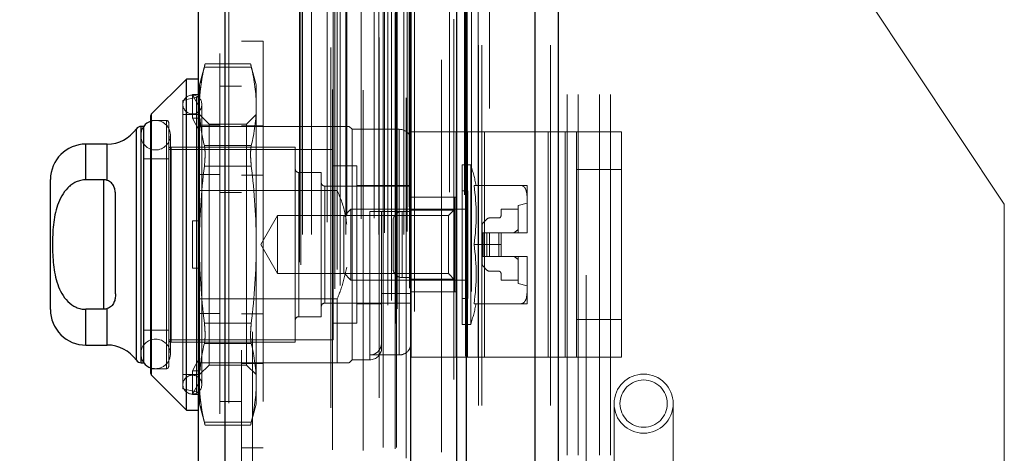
# Model space of a CAD drawing. Header units: inches. Extents: x 0.2 to 10.8, y 0.2 to 8.2.
# Tile 86 of 98: x 5.711 to 5.984, y 4.763 to 4.883. Entities that reach past the tile are written whole.
import ezdxf

# ---------------------------------------------------------------- set-up
doc = ezdxf.new("R2010")
doc.units = ezdxf.units.IN
doc.header["$MEASUREMENT"] = 0
doc.linetypes.add('HIDDEN', pattern=[0.07500000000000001, 0.05, -0.025])
doc.layers.add('DIMENSIONS', color=140, linetype='Continuous')
doc.layers.add('SLD-0', color=179, linetype='Continuous')
doc.styles.add('SLDTEXTSTYLE0', font='TXT', dxfattribs={"width": 0.7})
doc.dimstyles.new('SLDDIMSTYLE0', dxfattribs={"dimtxt": 0.0849609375, "dimasz": 0.13, "dimexe": 0, "dimexo": 0.0625, "dimgap": 0.021240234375, "dimtad": 0, "dimtih": 1, "dimtoh": 1, "dimlfac": 12, "dimrnd": 1e-09, "dimzin": 12, "dimdsep": 46, "dimtxsty": 'SLDTEXTSTYLE0', "dimsah": 1, "dimcen": 0.09, "dimadec": 0, "dimazin": 3, "dimtfac": 1, "dimtofl": 0, "dimtmove": 0, "dimatfit": 3, "dimfxl": 0, "dimfrac": 2, "dimtolj": 1, "dimtzin": 12, "dimarcsym": 0})

# ---------------------------------------------------------------- blocks, each defined once
blk = doc.blocks.new('_D_17')
at = {"layer": 'DIMENSIONS'}
for p, q in [((5.813037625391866, 4.914046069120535), (5.365157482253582, 4.914046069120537)), ((5.490157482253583, 4.914046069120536), (5.490157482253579, 4.137194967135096)), ((5.328583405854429, 3.983144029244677), (5.300053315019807, 3.983144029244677)), ((5.300053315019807, 3.983144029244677), (5.300053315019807, 3.848113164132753)), ((5.651731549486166, 3.983144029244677), (5.680261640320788, 3.983144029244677)), ((5.680261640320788, 3.983144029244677), (5.680261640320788, 3.848113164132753)), ((5.300053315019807, 3.848113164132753), (5.328583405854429, 3.848113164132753)), ((5.680261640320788, 3.848113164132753), (5.651731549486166, 3.848113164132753)), ((5.490157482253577, 3.373712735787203), (5.490157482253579, 3.829093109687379)), ((5.81303762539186, 3.373712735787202), (5.365157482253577, 3.373712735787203))]:
    blk.add_line(p, q, dxfattribs=at)
for points in [[(5.490157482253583, 4.914046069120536), (5.470157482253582, 4.784046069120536), (5.510157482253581, 4.784046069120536)], [(5.490157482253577, 3.373712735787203), (5.510157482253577, 3.503712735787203), (5.470157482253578, 3.503712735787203)]]:
    blk.add_solid(points, dxfattribs=at)
at = {"layer": 'DIMENSIONS', "char_height": 0.08333333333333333, "attachment_point": 1, "style": 'SLDTEXTSTYLE0'}
for s, insert in [('18.48', (5.328583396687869, 4.109586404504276)), ('469.5', (5.328583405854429, 3.955535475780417))]:
    blk.add_mtext(s, dxfattribs=dict(at, insert=insert))
blk = doc.blocks.new('_D_18')
at = {"layer": 'DIMENSIONS'}
for p, q in [((5.782454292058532, 5.029296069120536), (5.003326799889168, 5.029296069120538)), ((5.128326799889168, 5.029296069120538), (5.128326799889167, 4.598430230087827)), ((4.966752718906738, 4.468299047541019), (4.938222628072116, 4.468299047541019)), ((4.938222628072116, 4.468299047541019), (4.938222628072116, 4.333268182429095)), ((5.289900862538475, 4.468299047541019), (5.318430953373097, 4.468299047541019)), ((5.318430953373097, 4.468299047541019), (5.318430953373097, 4.333268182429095)), ((4.938222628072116, 4.333268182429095), (4.966752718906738, 4.333268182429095)), ((5.318430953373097, 4.333268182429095), (5.289900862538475, 4.333268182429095)), ((5.128326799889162, 3.258379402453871), (5.128326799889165, 4.179217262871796)), ((5.782454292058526, 3.258379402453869), (5.003326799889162, 3.258379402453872))]:
    blk.add_line(p, q, dxfattribs=at)
for points in [[(5.128326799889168, 5.029296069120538), (5.108326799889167, 4.899296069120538), (5.148326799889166, 4.899296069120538)], [(5.128326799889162, 3.258379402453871), (5.148326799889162, 3.388379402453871), (5.108326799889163, 3.388379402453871)]]:
    blk.add_solid(points, dxfattribs=at)
at = {"layer": 'DIMENSIONS', "char_height": 0.08333333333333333, "attachment_point": 1, "style": 'SLDTEXTSTYLE0'}
for s, insert in [('21.25', (4.966752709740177, 4.594741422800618)), ('539.8', (4.966752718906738, 4.440690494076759)), ('OPENING', (4.866289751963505, 4.286639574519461))]:
    blk.add_mtext(s, dxfattribs=dict(at, insert=insert))

msp = doc.modelspace()

# ---------------------------------------------------------------- linework, layer by layer
at = {"layer": 'SLD-0', "linetype": 'Continuous', "lineweight": 25}
for p, q in [((5.860530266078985, 5.121792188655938), (5.860530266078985, 3.175962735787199)), ((5.854166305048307, 3.175962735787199), (5.854166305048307, 5.120611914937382)), ((5.832454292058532, 3.175962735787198), (5.832454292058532, 5.111379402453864)), ((5.835090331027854, 3.175962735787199), (5.835090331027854, 5.111638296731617)), ((5.819651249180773, 3.202067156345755), (5.819651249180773, 5.085675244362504)), ((5.768130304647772, 3.211151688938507), (5.768130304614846, 5.076590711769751)), ((5.760693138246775, 5.073645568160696), (5.760693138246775, 3.214096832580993)), ((5.757412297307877, 4.866541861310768), (5.747761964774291, 4.856891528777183)), ((5.76069313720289, 4.866541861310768), (5.757412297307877, 4.866541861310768)), ((5.757412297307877, 4.7746783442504), (5.757412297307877, 4.866541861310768)), ((5.747569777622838, 4.784792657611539), (5.747569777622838, 4.856427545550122)), ((5.747761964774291, 4.784328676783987), (5.747761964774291, 4.856891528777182)), ((5.743514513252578, 4.788504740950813), (5.743514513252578, 4.852715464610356)), ((5.745571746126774, 4.853418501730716), (5.74486072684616, 4.853418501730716)), ((5.74486072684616, 4.787801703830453), (5.74486072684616, 4.853418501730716)), ((5.74560127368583, 4.787801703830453), (5.74560127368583, 4.853418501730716)), ((5.735437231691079, 4.848497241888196), (5.729525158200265, 4.848497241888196)), ((5.729525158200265, 4.8385800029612), (5.729525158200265, 4.848497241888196)), ((5.735437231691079, 4.838396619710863), (5.735437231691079, 4.848497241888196)), ((5.719682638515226, 4.802565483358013), (5.719682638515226, 4.838654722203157)), ((5.734446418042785, 4.8385800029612), (5.729525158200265, 4.8385800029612)), ((5.734446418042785, 4.8385800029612), (5.734446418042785, 4.802640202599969)), ((5.737727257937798, 4.806922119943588), (5.737727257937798, 4.834298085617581)), ((5.734446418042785, 4.802640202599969), (5.729525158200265, 4.802640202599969)), ((5.729525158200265, 4.792722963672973), (5.729525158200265, 4.802640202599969)), ((5.735437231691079, 4.792722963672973), (5.735437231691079, 4.802823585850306)), ((5.729525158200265, 4.792722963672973), (5.735437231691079, 4.792722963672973)), ((5.74486072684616, 4.787801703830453), (5.745571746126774, 4.787801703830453)), ((5.747761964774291, 4.784328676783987), (5.757412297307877, 4.7746783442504)), ((5.757412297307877, 4.7746783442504), (5.76069313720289, 4.7746783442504))]:
    msp.add_line(p, q, dxfattribs=at)
at = {"layer": 'SLD-0', "linetype": 'HIDDEN', "lineweight": 18}
for p, q in [((5.860530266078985, 5.121792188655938), (5.860530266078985, 3.175962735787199)), ((5.860530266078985, 3.175962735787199), (5.860530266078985, 5.121792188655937)), ((5.860530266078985, 3.175962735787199), (5.860530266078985, 5.121792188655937)), ((5.854166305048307, 3.175962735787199), (5.854166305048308, 5.120611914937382)), ((5.858408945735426, 3.175962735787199), (5.858408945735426, 5.120611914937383)), ((5.858408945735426, 3.175962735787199), (5.858408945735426, 5.120611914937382)), ((5.835090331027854, 3.175962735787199), (5.835090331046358, 5.111638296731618)), ((5.838454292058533, 3.175962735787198), (5.838454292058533, 5.111379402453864)), ((5.839332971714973, 3.175962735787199), (5.839332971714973, 5.111638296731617)), ((5.839332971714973, 3.175962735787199), (5.839332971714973, 5.111638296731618)), ((5.83483610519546, 3.189596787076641), (5.83483610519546, 5.098145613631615)), ((5.81542573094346, 3.198733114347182), (5.81542573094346, 5.089009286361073)), ((5.815425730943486, 3.198733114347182), (5.815425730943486, 5.089009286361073)), ((5.813287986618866, 3.20380176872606), (5.813287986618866, 5.083940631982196)), ((5.815341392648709, 5.084915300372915), (5.815341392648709, 3.202827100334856)), ((5.81585102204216, 3.202737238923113), (5.815851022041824, 5.085005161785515)), ((5.820693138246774, 3.202067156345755), (5.820693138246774, 5.0856752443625)), ((5.831580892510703, 5.083191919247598), (5.831580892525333, 3.204555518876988)), ((5.831580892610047, 5.083190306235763), (5.831580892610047, 3.204563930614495)), ((5.814280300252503, 3.205056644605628), (5.814280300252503, 5.082723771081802)), ((5.798613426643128, 3.208365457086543), (5.798613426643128, 5.079376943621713)), ((5.800045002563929, 3.209289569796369), (5.800045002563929, 5.078448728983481)), ((5.810890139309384, 5.078036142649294), (5.810890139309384, 3.209714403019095)), ((5.819275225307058, 3.208515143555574), (5.819275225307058, 5.079227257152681)), ((5.819275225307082, 3.208515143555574), (5.819275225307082, 5.079227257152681)), ((5.819726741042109, 3.207551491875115), (5.819726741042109, 5.08019090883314)), ((5.819753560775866, 3.207761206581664), (5.819753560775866, 5.079981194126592)), ((5.768130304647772, 5.076590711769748), (5.768130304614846, 3.211151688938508)), ((5.769172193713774, 3.211151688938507), (5.769172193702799, 5.076590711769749)), ((5.769172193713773, 5.076590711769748), (5.769172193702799, 3.211151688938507)), ((5.797433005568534, 5.075343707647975), (5.797433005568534, 3.212394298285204)), ((5.813256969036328, 3.211348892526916), (5.813256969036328, 5.076393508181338)), ((5.766693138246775, 5.073645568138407), (5.766693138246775, 3.214096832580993)), ((5.789180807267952, 3.214970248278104), (5.789180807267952, 5.072772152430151)), ((5.799197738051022, 3.213667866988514), (5.799197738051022, 5.074074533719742)), ((5.788748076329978, 3.215700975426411), (5.788748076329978, 5.072041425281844)), ((5.828144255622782, 5.071889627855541), (5.828144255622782, 3.215828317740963)), ((5.78958140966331, 3.223418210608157), (5.78958140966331, 5.064324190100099)), ((5.789581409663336, 3.223418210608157), (5.789581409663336, 5.064324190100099)), ((5.792113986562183, 3.223418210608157), (5.792113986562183, 5.064324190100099)), ((5.798148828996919, 3.223418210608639), (5.798148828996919, 5.064324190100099)), ((5.801593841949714, 3.223418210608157), (5.801593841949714, 5.064324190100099)), ((5.810764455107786, 3.223418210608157), (5.810764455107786, 5.064324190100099)), ((5.811937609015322, 5.064324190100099), (5.811937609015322, 3.223418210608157)), ((5.811937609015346, 3.223418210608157), (5.811937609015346, 5.064324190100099)), ((5.812354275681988, 3.223834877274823), (5.812354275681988, 5.063907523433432)), ((5.815270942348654, 5.063907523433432), (5.815270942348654, 3.223834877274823)), ((5.815687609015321, 3.223418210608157), (5.815687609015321, 5.064324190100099)), ((5.815687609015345, 5.064324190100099), (5.815687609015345, 3.223418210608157)), ((5.817761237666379, 3.223418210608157), (5.817761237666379, 5.064324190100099)), ((5.817761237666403, 3.223418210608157), (5.817761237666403, 5.064324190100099)), ((5.797936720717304, 5.063660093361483), (5.797936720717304, 3.224082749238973)), ((5.806465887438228, 5.063422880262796), (5.806465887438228, 3.224317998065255)), ((5.818359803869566, 5.061329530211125), (5.818359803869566, 3.226412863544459)), ((5.818604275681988, 3.224251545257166), (5.818604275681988, 5.063490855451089)), ((5.818604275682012, 3.224251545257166), (5.818604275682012, 5.063490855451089)), ((5.796422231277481, 3.226784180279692), (5.796422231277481, 5.060958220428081)), ((5.801862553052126, 3.228822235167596), (5.801862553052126, 5.058927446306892)), ((5.805918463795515, 3.227713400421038), (5.805918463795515, 5.060029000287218)), ((5.805918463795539, 3.227713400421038), (5.805918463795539, 5.060029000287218)), ((5.809473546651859, 3.227959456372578), (5.809473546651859, 5.059771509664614)), ((5.818674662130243, 3.23033139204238), (5.818674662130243, 5.057411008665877)), ((5.818674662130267, 3.23033139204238), (5.818674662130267, 5.057411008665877)), ((5.819221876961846, 3.231104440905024), (5.819221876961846, 5.056637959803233)), ((5.819221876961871, 3.231104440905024), (5.819221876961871, 5.056637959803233)), ((5.834547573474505, 3.23441617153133), (5.834547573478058, 5.053291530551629)), ((5.830413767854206, 3.235194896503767), (5.830413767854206, 5.052547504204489)), ((5.841454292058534, 3.258379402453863), (5.841454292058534, 5.029296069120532)), ((5.841454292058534, 3.258379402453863), (5.841454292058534, 5.029296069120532)), ((5.841454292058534, 3.258379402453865), (5.841454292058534, 5.029296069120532)), ((5.841454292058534, 3.258379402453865), (5.841454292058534, 5.029296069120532)), ((5.868287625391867, 4.712087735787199), (5.868287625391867, 5.029296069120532)), ((5.7726931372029, 4.991329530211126), (5.7726931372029, 3.29641286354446)), ((5.77569313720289, 3.296412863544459), (5.77569313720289, 4.991329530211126)), ((5.77569313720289, 3.296412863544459), (5.77569313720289, 4.991329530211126)), ((5.775693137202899, 4.991329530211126), (5.775693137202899, 3.296412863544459)), ((5.775693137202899, 4.991329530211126), (5.775693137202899, 3.296412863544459)), ((5.863037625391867, 4.362212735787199), (5.863037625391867, 4.914046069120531)), ((5.863037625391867, 4.362212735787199), (5.863037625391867, 4.914046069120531)), ((5.866037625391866, 4.362212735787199), (5.866037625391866, 4.914046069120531)), ((5.872037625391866, 4.362212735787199), (5.872037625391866, 4.914046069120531)), ((5.875037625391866, 4.362212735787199), (5.875037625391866, 4.914046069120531)), ((5.875037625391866, 4.362212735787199), (5.875037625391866, 4.914046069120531)), ((5.984287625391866, 4.831806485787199), (5.929662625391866, 4.914046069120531)), ((5.77869313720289, 4.877026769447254), (5.77269313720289, 4.877026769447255)), ((5.77869313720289, 4.877026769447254), (5.77869313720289, 4.764193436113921)), ((5.762585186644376, 4.870738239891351), (5.761021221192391, 4.864901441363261)), ((5.775225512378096, 4.870738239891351), (5.762564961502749, 4.870738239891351)), ((5.776769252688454, 4.864901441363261), (5.77520528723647, 4.870738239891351)), ((5.762378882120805, 4.869859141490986), (5.775411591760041, 4.869859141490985)), ((5.762378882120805, 4.869859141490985), (5.775411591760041, 4.869859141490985)), ((5.761021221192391, 4.861825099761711), (5.761021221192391, 4.864901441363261)), ((5.772693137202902, 4.864537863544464), (5.766693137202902, 4.864537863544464)), ((5.776769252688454, 4.858967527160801), (5.776769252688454, 4.864901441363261)), ((5.759052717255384, 4.855686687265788), (5.759052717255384, 4.862248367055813)), ((5.759052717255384, 4.862248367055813), (5.761150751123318, 4.862248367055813)), ((5.761021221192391, 4.858555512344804), (5.759052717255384, 4.862248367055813)), ((5.761150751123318, 4.862248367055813), (5.761021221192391, 4.861825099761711)), ((5.761021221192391, 4.861825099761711), (5.761021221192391, 4.858555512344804)), ((5.760184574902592, 4.861503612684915), (5.756428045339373, 4.860636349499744)), ((5.756428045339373, 4.780583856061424), (5.756428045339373, 4.860636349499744)), ((5.760184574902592, 4.779716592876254), (5.760184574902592, 4.861356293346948)), ((5.761677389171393, 4.781732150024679), (5.761677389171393, 4.85948805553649)), ((5.747761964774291, 4.856891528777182), (5.747761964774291, 4.784328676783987)), ((5.76069313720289, 4.856699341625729), (5.756428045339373, 4.856699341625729)), ((5.761021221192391, 4.858555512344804), (5.761021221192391, 4.855263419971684)), ((5.763685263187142, 4.854035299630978), (5.761021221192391, 4.856699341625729)), ((5.776769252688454, 4.856699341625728), (5.774105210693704, 4.854035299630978)), ((5.776769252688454, 4.820610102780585), (5.776769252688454, 4.858967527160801)), ((5.751834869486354, 4.855058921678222), (5.747569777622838, 4.855058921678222)), ((5.751834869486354, 4.786161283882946), (5.751834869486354, 4.855058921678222)), ((5.752491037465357, 4.786817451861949), (5.752491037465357, 4.85440275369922)), ((5.759052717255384, 4.855686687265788), (5.761150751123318, 4.855686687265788)), ((5.761021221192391, 4.851993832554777), (5.759052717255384, 4.855686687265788)), ((5.766693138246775, 4.85371837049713), (5.760693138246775, 4.85371837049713)), ((5.761150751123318, 4.855686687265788), (5.761021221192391, 4.855263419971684)), ((5.761021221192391, 4.820610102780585), (5.761021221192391, 4.855263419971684)), ((5.763685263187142, 4.849557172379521), (5.763685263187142, 4.854035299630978)), ((5.774105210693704, 4.854035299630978), (5.763685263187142, 4.854035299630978)), ((5.77869313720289, 4.853568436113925), (5.77269313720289, 4.853568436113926)), ((5.774105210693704, 4.849557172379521), (5.774105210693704, 4.854035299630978)), ((5.743514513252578, 4.852715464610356), (5.743514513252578, 4.788504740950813)), ((5.744751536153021, 4.850957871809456), (5.744751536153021, 4.790262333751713)), ((5.74486072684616, 4.853418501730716), (5.74486072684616, 4.787801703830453)), ((5.74560127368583, 4.853418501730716), (5.745571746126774, 4.853418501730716)), ((5.752953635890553, 4.790262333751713), (5.752953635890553, 4.850957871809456)), ((5.799243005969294, 4.853418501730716), (5.76069313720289, 4.853418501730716)), ((5.799243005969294, 4.835644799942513), (5.799243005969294, 4.853418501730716)), ((5.80334405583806, 4.852598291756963), (5.802523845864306, 4.853418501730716)), ((5.80334405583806, 4.788621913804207), (5.80334405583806, 4.852598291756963)), ((5.816467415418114, 4.852598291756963), (5.80334405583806, 4.852598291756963)), ((5.816467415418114, 4.789969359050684), (5.816467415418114, 4.852447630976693)), ((5.819748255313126, 4.789361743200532), (5.819748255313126, 4.851861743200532)), ((5.819748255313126, 4.851861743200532), (5.835375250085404, 4.851861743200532)), ((5.832248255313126, 4.789361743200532), (5.832248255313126, 4.851861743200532)), ((5.835375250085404, 4.789361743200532), (5.835375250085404, 4.851861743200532)), ((5.835375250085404, 4.851861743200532), (5.85776809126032, 4.851861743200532)), ((5.840061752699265, 4.789361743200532), (5.840061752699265, 4.851861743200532)), ((5.85776809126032, 4.789361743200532), (5.85776809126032, 4.851861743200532)), ((5.85776809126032, 4.851861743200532), (5.865581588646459, 4.851861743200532)), ((5.862454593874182, 4.789361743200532), (5.862454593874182, 4.851861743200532)), ((5.865581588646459, 4.851861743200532), (5.878081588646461, 4.851861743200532)), ((5.865581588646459, 4.841445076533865), (5.865581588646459, 4.851861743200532)), ((5.878081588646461, 4.851861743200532), (5.878081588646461, 4.841445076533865)), ((5.729525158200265, 4.848497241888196), (5.729525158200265, 4.8385800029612)), ((5.735437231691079, 4.848497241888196), (5.735437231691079, 4.838396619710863)), ((5.763685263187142, 4.78718490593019), (5.763685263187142, 4.849557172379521)), ((5.774105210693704, 4.78718490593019), (5.774105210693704, 4.849557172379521)), ((5.79809471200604, 4.84702086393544), (5.752491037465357, 4.84702086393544)), ((5.75314720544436, 4.793543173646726), (5.75314720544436, 4.847677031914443)), ((5.787596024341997, 4.847677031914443), (5.75314720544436, 4.847677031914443)), ((5.762378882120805, 4.848075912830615), (5.775411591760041, 4.848075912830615)), ((5.762378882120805, 4.848075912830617), (5.775411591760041, 4.848075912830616)), ((5.787596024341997, 4.793543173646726), (5.787596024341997, 4.847677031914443)), ((5.79809471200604, 4.794199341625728), (5.79809471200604, 4.84702086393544)), ((5.752491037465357, 4.844396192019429), (5.74560127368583, 4.844396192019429)), ((5.833855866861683, 4.798464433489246), (5.833855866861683, 4.842755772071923)), ((5.836297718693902, 4.842755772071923), (5.833855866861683, 4.842755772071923)), ((5.836297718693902, 4.798464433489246), (5.836297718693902, 4.842755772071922)), ((5.766693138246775, 4.840009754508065), (5.760693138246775, 4.840009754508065)), ((5.762378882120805, 4.842393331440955), (5.775411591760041, 4.842393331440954)), ((5.762378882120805, 4.842393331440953), (5.775411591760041, 4.842393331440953)), ((5.788580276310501, 4.800596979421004), (5.788580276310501, 4.840623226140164)), ((5.794813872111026, 4.840623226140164), (5.788580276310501, 4.840623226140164)), ((5.794813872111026, 4.800596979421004), (5.794813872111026, 4.840623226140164)), ((5.804656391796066, 4.842427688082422), (5.79809471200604, 4.842427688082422)), ((5.804656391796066, 4.798792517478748), (5.804656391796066, 4.842427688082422)), ((5.865581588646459, 4.841445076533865), (5.878081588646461, 4.841445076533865)), ((5.865581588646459, 4.799778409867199), (5.865581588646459, 4.841445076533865)), ((5.878081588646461, 4.799778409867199), (5.878081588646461, 4.841445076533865)), ((5.734446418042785, 4.8385800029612), (5.734446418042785, 4.802640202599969)), ((5.77869313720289, 4.839859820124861), (5.77269313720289, 4.839859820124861)), ((5.799243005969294, 4.835644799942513), (5.76069313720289, 4.835644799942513)), ((5.772693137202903, 4.835079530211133), (5.766693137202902, 4.835079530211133)), ((5.819748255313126, 4.8368502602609), (5.79579812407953, 4.8368502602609)), ((5.79579812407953, 4.80436994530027), (5.79579812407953, 4.83669899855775)), ((5.819748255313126, 4.837014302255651), (5.804656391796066, 4.837014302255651)), ((5.83549628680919, 4.835537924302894), (5.833855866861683, 4.835537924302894)), ((5.83549628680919, 4.805682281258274), (5.83549628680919, 4.835537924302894)), ((5.837186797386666, 4.83701430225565), (5.850323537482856, 4.83701430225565)), ((5.851900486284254, 4.833578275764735), (5.851900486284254, 4.837014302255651)), ((5.819748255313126, 4.833736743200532), (5.832248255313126, 4.833736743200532)), ((5.831887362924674, 4.833733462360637), (5.819748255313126, 4.833733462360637)), ((5.831887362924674, 4.830176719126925), (5.831887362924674, 4.833733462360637)), ((5.851900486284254, 4.83209304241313), (5.849439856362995, 4.831436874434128)), ((5.851900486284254, 4.824046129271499), (5.851900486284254, 4.833578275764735)), ((5.984287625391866, 4.749566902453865), (5.984287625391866, 4.831806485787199)), ((5.803060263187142, 4.830452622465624), (5.801047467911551, 4.828439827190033)), ((5.803060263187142, 4.810767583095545), (5.803060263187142, 4.830452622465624)), ((5.83549628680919, 4.830452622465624), (5.803060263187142, 4.830452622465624)), ((5.816467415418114, 4.829796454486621), (5.808265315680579, 4.829796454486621)), ((5.808265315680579, 4.829796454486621), (5.808265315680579, 4.788767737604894)), ((5.811546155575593, 4.79190275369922), (5.811546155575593, 4.829796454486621)), ((5.817248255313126, 4.829778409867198), (5.817248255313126, 4.811445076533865)), ((5.817248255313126, 4.829778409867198), (5.819748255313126, 4.829778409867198)), ((5.817248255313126, 4.811445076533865), (5.817248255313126, 4.829778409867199)), ((5.831887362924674, 4.830176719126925), (5.819748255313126, 4.830176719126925)), ((5.831887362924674, 4.830452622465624), (5.830110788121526, 4.828676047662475)), ((5.831887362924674, 4.811043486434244), (5.831887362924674, 4.830176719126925)), ((5.849439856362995, 4.830452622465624), (5.844682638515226, 4.830452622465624)), ((5.844682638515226, 4.830452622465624), (5.844682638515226, 4.828648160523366)), ((5.849439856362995, 4.823890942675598), (5.849439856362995, 4.831436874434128)), ((5.759052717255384, 4.814048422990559), (5.759052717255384, 4.827171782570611)), ((5.759052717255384, 4.827171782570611), (5.761021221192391, 4.827171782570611)), ((5.761150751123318, 4.827171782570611), (5.761021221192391, 4.827171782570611)), ((5.782678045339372, 4.828676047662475), (5.778021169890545, 4.820610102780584)), ((5.782678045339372, 4.812544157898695), (5.782678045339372, 4.828676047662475)), ((5.830110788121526, 4.828676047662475), (5.782678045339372, 4.828676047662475)), ((5.801047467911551, 4.812780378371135), (5.801047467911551, 4.828439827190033)), ((5.814748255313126, 4.827278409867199), (5.814748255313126, 4.813945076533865)), ((5.830110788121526, 4.812544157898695), (5.830110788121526, 4.828676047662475)), ((5.840785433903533, 4.827703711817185), (5.839721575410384, 4.826639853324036)), ((5.844026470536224, 4.827991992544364), (5.841481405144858, 4.827991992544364)), ((5.839433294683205, 4.825943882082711), (5.839433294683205, 4.823890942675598)), ((5.839433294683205, 4.823890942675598), (5.839433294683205, 4.817329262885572)), ((5.839721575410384, 4.823890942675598), (5.839433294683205, 4.823890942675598)), ((5.840785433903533, 4.823890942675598), (5.839721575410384, 4.823890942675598)), ((5.839721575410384, 4.823890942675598), (5.839721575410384, 4.817329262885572)), ((5.839721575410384, 4.823890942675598), (5.839721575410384, 4.817329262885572)), ((5.841481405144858, 4.823890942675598), (5.840785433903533, 4.823890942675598)), ((5.840785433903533, 4.823890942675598), (5.840785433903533, 4.817329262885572)), ((5.840785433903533, 4.823890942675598), (5.840785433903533, 4.817329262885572)), ((5.844026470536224, 4.823890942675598), (5.841481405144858, 4.823890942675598)), ((5.841481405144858, 4.823890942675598), (5.841481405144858, 4.817329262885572)), ((5.841481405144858, 4.823890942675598), (5.841481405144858, 4.817329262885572)), ((5.844026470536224, 4.823890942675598), (5.844026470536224, 4.817329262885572)), ((5.844682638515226, 4.823890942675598), (5.844026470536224, 4.823890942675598)), ((5.844026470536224, 4.823890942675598), (5.844026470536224, 4.817329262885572)), ((5.844682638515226, 4.823890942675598), (5.851899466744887, 4.823890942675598)), ((5.844682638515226, 4.820610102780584), (5.844682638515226, 4.823890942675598)), ((5.851899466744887, 4.823890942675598), (5.851900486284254, 4.823890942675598)), ((5.851900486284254, 4.823890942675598), (5.851900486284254, 4.824046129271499)), ((5.851900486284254, 4.8240461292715), (5.851900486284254, 4.823890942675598)), ((5.761021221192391, 4.785956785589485), (5.761021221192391, 4.820610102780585)), ((5.776769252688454, 4.782252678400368), (5.776769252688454, 4.820610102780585)), ((5.778021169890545, 4.820610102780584), (5.782678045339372, 4.812544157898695)), ((5.837186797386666, 4.820610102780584), (5.844682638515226, 4.820610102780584)), ((5.844682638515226, 4.820610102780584), (5.844682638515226, 4.817329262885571)), ((5.839721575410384, 4.817329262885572), (5.839433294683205, 4.817329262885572)), ((5.839433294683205, 4.817329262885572), (5.839433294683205, 4.815276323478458)), ((5.840785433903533, 4.817329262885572), (5.839721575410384, 4.817329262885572)), ((5.841481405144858, 4.817329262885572), (5.840785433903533, 4.817329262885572)), ((5.844026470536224, 4.817329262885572), (5.841481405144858, 4.817329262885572)), ((5.844682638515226, 4.817329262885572), (5.844026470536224, 4.817329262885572)), ((5.844682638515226, 4.817329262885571), (5.851899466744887, 4.817329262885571)), ((5.849439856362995, 4.809783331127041), (5.849439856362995, 4.817329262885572)), ((5.851899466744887, 4.817329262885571), (5.851900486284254, 4.817329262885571)), ((5.851900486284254, 4.817174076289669), (5.851900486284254, 4.817329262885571)), ((5.851900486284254, 4.817329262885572), (5.851900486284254, 4.817174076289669)), ((5.851900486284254, 4.807641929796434), (5.851900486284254, 4.817174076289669)), ((5.759052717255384, 4.814048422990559), (5.761021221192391, 4.814048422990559)), ((5.761150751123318, 4.814048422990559), (5.761021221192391, 4.814048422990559)), ((5.801047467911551, 4.812780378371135), (5.803060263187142, 4.810767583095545)), ((5.839721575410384, 4.814580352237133), (5.840785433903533, 4.813516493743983)), ((5.841481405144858, 4.813228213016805), (5.844026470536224, 4.813228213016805)), ((5.782678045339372, 4.812544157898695), (5.830110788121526, 4.812544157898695)), ((5.803060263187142, 4.810767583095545), (5.83549628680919, 4.810767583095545)), ((5.817248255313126, 4.811445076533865), (5.819748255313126, 4.811445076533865)), ((5.831887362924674, 4.811043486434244), (5.819748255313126, 4.811043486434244)), ((5.830110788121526, 4.812544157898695), (5.831887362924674, 4.810767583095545)), ((5.831887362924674, 4.807486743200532), (5.831887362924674, 4.811043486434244)), ((5.844682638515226, 4.812572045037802), (5.844682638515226, 4.810767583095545)), ((5.844682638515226, 4.810767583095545), (5.849439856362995, 4.810767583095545)), ((5.819748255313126, 4.807486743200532), (5.832248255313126, 4.807486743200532)), ((5.849439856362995, 4.809783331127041), (5.851900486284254, 4.809127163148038)), ((5.851900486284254, 4.804205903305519), (5.851900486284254, 4.807641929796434)), ((5.799243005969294, 4.805575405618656), (5.76069313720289, 4.805575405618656)), ((5.799243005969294, 4.787801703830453), (5.799243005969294, 4.805575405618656)), ((5.819748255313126, 4.807019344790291), (5.811546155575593, 4.807019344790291)), ((5.833855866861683, 4.805682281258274), (5.83549628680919, 4.805682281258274)), ((5.729525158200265, 4.802640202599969), (5.729525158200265, 4.792722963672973)), ((5.735437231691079, 4.802823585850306), (5.735437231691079, 4.792722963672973)), ((5.79579812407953, 4.80436994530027), (5.819748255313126, 4.80436994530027)), ((5.804656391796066, 4.804205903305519), (5.811546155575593, 4.804205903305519)), ((5.837186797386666, 4.804205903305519), (5.850323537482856, 4.804205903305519)), ((5.766693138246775, 4.801510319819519), (5.760693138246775, 4.801510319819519)), ((5.77869313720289, 4.801360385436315), (5.772693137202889, 4.801360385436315)), ((5.788580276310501, 4.800596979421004), (5.794813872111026, 4.800596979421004)), ((5.865581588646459, 4.799778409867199), (5.878081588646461, 4.799778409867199)), ((5.865581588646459, 4.789361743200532), (5.865581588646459, 4.799778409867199)), ((5.878081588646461, 4.799778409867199), (5.878081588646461, 4.789361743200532)), ((5.74560127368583, 4.796824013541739), (5.752491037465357, 4.796824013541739)), ((5.762378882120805, 4.798826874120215), (5.775411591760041, 4.798826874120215)), ((5.762378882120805, 4.798826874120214), (5.775411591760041, 4.798826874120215)), ((5.79809471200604, 4.798792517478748), (5.804656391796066, 4.798792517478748)), ((5.833855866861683, 4.798464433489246), (5.836297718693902, 4.798464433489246)), ((5.752491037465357, 4.794199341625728), (5.79809471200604, 4.794199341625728)), ((5.75314720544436, 4.793543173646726), (5.787596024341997, 4.793543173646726)), ((5.762378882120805, 4.793144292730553), (5.775411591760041, 4.793144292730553)), ((5.762378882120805, 4.793144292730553), (5.775411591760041, 4.793144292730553)), ((5.759052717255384, 4.785533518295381), (5.761021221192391, 4.789226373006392)), ((5.802523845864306, 4.787801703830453), (5.80334405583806, 4.788621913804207)), ((5.80334405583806, 4.788621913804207), (5.808265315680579, 4.788621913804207)), ((5.816467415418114, 4.789969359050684), (5.808265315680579, 4.789969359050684)), ((5.819748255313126, 4.789361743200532), (5.835375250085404, 4.789361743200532)), ((5.835375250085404, 4.789361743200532), (5.85776809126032, 4.789361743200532)), ((5.85776809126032, 4.789361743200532), (5.865581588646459, 4.789361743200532)), ((5.865581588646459, 4.789361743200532), (5.878081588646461, 4.789361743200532)), ((5.745571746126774, 4.787801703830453), (5.74560127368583, 4.787801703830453)), ((5.747569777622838, 4.786161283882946), (5.751834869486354, 4.786161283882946)), ((5.761150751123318, 4.785533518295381), (5.759052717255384, 4.785533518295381)), ((5.759052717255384, 4.785533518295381), (5.759052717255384, 4.778971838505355)), ((5.766693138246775, 4.787801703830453), (5.760693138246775, 4.787801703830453)), ((5.761021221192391, 4.78452086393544), (5.763685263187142, 4.78718490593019)), ((5.761150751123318, 4.785533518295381), (5.761021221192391, 4.785956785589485)), ((5.761021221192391, 4.785956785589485), (5.761021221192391, 4.782664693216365)), ((5.763685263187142, 4.78718490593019), (5.774105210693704, 4.78718490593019)), ((5.799243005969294, 4.787801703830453), (5.766693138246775, 4.787801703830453)), ((5.77869313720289, 4.78765176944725), (5.772693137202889, 4.78765176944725)), ((5.774105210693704, 4.78718490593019), (5.776769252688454, 4.78452086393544)), ((5.756428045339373, 4.78452086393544), (5.76069313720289, 4.78452086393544)), ((5.759052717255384, 4.778971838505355), (5.761021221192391, 4.782664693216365)), ((5.761021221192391, 4.779395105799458), (5.761021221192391, 4.782664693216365)), ((5.756428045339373, 4.780583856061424), (5.760184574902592, 4.779716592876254)), ((5.776769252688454, 4.776318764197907), (5.776769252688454, 4.782252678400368)), ((5.761150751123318, 4.778971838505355), (5.759052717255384, 4.778971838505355)), ((5.761150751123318, 4.778971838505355), (5.761021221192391, 4.779395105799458)), ((5.761021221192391, 4.776318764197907), (5.761021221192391, 4.779395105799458)), ((5.761021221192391, 4.776318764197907), (5.762585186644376, 4.770481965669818)), ((5.766693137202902, 4.777037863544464), (5.772693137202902, 4.777037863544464)), ((5.77520528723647, 4.770481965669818), (5.776769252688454, 4.776318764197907)), ((5.876039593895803, 4.776471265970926), (5.876039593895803, 4.760067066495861)), ((5.892443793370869, 4.760067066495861), (5.892443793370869, 4.776471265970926)), ((5.762378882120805, 4.771361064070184), (5.775411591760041, 4.771361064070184)), ((5.762378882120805, 4.771361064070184), (5.775411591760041, 4.771361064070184)), ((5.762564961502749, 4.770481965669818), (5.775225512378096, 4.770481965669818)), ((5.772693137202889, 4.764193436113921), (5.77869313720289, 4.764193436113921))]:
    msp.add_line(p, q, dxfattribs=at)
at = {"layer": 'SLD-0', "linetype": 'HIDDEN', "lineweight": 18, "flags": 128}
for points in [[(5.838343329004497, 3.189536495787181), (5.838343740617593, 4.136317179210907), (5.838343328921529, 5.098201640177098)], [(5.836443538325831, 3.207593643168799), (5.836443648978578, 4.105255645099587), (5.836443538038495, 5.080137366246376)], [(5.836443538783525, 3.207582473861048), (5.836443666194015, 4.12875704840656), (5.836443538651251, 5.080161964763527)], [(5.828144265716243, 5.071913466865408), (5.828144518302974, 4.104196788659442), (5.828144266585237, 3.215829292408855)], [(5.835272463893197, 3.223037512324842), (5.835273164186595, 4.163702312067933), (5.83527246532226, 5.064704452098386)], [(5.83527246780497, 3.223054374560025), (5.835273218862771, 4.12875704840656), (5.835272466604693, 5.064705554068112)], [(5.828156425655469, 5.06300280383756), (5.828156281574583, 4.151422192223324), (5.828156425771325, 3.224741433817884)], [(5.745571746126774, 4.853418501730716), (5.745063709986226, 4.852527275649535), (5.744751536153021, 4.850957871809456)], [(5.744751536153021, 4.790262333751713), (5.745063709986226, 4.788692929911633), (5.745571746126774, 4.787801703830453)]]:
    msp.add_lwpolyline(points, dxfattribs=at)
at = {"layer": 'SLD-0', "linetype": 'HIDDEN', "lineweight": 18}
for radius in [0.008202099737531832, 0.006561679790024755]:
    msp.add_circle((5.884241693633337, 4.776471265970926), radius, dxfattribs=at)
for centre, radius, start, end in [((5.759052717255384, 4.85948805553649), 0.00262467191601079, 0, 180), ((5.760036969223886, 4.862142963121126), 0.0006561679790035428, 283.0000000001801, 359.9999999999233), ((5.759052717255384, 4.85948805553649), 0.00262467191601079, 180, 0), ((5.748852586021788, 4.850957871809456), 0.004101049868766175, 0, 108.2280527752), ((5.751834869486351, 4.854402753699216), 0.0006561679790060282, 3.102185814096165e-10, 89.99999999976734), ((5.748852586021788, 4.850957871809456), 0.00410104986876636, 180, 0), ((5.816467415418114, 4.84931745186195), 0.003280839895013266, 0, 90), ((5.75314720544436, 4.84702086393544), 0.0006561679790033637, 90, 180), ((5.76271413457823, 4.820610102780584), 0.0768438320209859, 12.32604560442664, 16.74966025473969), ((5.788580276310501, 4.841607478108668), 0.0009842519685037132, 180, 270.0000000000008), ((5.79579812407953, 4.837834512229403), 0.0009842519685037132, 179.9999999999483, 270.0000000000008), ((5.781394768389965, 4.828812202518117), 0.05639170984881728, 351.6367379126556, 8.363262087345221), ((5.817248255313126, 4.827278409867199), 0.002500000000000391, 90, 180), ((5.840417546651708, 4.825943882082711), 0.0009842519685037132, 135, 180.0000000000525), ((5.841481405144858, 4.82700774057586), 0.0009842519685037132, 90, 135), ((5.844026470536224, 4.828648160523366), 0.0006561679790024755, 270.0000000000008, 0), ((5.84027786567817, 4.824044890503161), 0.0116226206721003, 359.241064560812, 0.006106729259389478), ((5.840277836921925, 4.824044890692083), 0.0116226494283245, 359.241065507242, 0.00610578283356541), ((5.781394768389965, 4.812408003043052), 0.05639170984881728, 351.6367379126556, 8.363262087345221), ((5.840277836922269, 4.817175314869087), 0.01162264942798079, 359.9938942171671, 0.7589344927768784), ((5.840277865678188, 4.817175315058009), 0.01162262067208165, 359.993893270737, 0.7589354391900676), ((5.817248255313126, 4.813945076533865), 0.002500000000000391, 180, 270.0000000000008), ((5.840417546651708, 4.815276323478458), 0.0009842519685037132, 180, 225.0000000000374), ((5.841481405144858, 4.814212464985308), 0.0009842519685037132, 225.0000000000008, 270.0000000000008), ((5.844026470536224, 4.812572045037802), 0.0006561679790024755, 0, 90), ((5.79579812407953, 4.803385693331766), 0.0009842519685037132, 90, 180), ((5.76271413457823, 4.820610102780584), 0.0768438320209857, 343.2503397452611, 347.6739543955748), ((5.788580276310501, 4.799612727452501), 0.0009842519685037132, 90, 180), ((5.748852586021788, 4.790262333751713), 0.00410104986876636, 0, 180), ((5.75314720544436, 4.794199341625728), 0.0006561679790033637, 180, 270.0000000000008), ((5.808265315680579, 4.79190275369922), 0.003280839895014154, 270.0000000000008, 0), ((5.748852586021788, 4.790262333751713), 0.004101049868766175, 251.7719472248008, 0), ((5.751834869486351, 4.786817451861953), 0.0006561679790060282, 270.0000000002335, 359.999999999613), ((5.759052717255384, 4.781732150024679), 0.00262467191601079, 0, 180), ((5.759052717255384, 4.781732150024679), 0.00262467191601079, 180, 0), ((5.760036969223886, 4.779077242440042), 0.0006561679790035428, 7.755464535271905e-11, 76.99999999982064)]:
    msp.add_arc(centre, radius, start, end, dxfattribs=at)
at = {"layer": 'SLD-0', "linetype": 'Continuous', "lineweight": 25}
for centre, radius, start, end in [((5.748225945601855, 4.856427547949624), 0.0006561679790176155, 135.0000000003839, 179.9999999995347), ((5.748852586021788, 4.850957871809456), 0.004101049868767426, 108.2280527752, 143.130102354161), ((5.735437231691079, 4.858339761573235), 0.009842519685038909, 270.0000000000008, 325.1500954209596), ((5.74486072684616, 4.85177808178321), 0.001640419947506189, 90, 145.15009542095), ((5.729525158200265, 4.838654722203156), 0.009842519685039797, 90, 179.9999999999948), ((5.729525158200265, 4.802565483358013), 0.009842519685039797, 180, 270.0000000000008), ((5.735437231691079, 4.782880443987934), 0.009842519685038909, 34.84990457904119, 90), ((5.74486072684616, 4.78944212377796), 0.001640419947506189, 214.8499045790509, 270.0000000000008), ((5.748852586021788, 4.790262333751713), 0.004101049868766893, 216.8698976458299, 251.7719472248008), ((5.748225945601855, 4.784792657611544), 0.0006561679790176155, 180.0000000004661, 224.999999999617)]:
    msp.add_arc(centre, radius, start, end, dxfattribs=at)
at = {"layer": 'SLD-0', "linetype": 'HIDDEN', "lineweight": 18}
for points, knots in [([(5.762564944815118, 4.870651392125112), (5.762569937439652, 4.87067281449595), (5.762586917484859, 4.870745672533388), (5.762488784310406, 4.870324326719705), (5.762393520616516, 4.869921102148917), (5.762378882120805, 4.869859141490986)], [0, 0, 0, 0, 0.2606228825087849, 0.8863851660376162, 1, 1, 1, 1]), ([(5.775411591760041, 4.869859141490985), (5.775335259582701, 4.870184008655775), (5.775214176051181, 4.870699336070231), (5.775222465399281, 4.870664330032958), (5.775225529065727, 4.870651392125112)], [0, 0, 0, 0, 0.6304092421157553, 1, 1, 1, 1]), ([(5.802431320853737, 4.853418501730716), (5.802376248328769, 4.853418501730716), (5.802252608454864, 4.853418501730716), (5.800833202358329, 4.853418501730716), (5.799616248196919, 4.853418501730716), (5.799243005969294, 4.853418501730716)], [0, 0, 0, 0, 0.3576770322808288, 0.8029982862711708, 1, 1, 1, 1]), ([(5.762378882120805, 4.848075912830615), (5.762446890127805, 4.847788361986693), (5.762497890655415, 4.847441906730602), (5.76256743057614, 4.846632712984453), (5.762585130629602, 4.846171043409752), (5.762585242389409, 4.84518207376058), (5.76256747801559, 4.844641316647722), (5.762498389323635, 4.843539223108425), (5.762446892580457, 4.842968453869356), (5.762378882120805, 4.842393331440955)], [0, 0, 0, 0, 0.25, 0.25, 0.5, 0.5, 0.75, 0.75, 1, 1, 1, 1]), ([(5.775411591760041, 4.842393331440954), (5.77534358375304, 4.8429684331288), (5.77529258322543, 4.843532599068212), (5.775223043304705, 4.844639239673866), (5.775205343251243, 4.845177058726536), (5.775205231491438, 4.846166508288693), (5.775222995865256, 4.846630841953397), (5.77529208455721, 4.847437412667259), (5.775343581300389, 4.847788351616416), (5.775411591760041, 4.848075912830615)], [0, 0, 0, 0, 0.25, 0.25, 0.5, 0.5, 0.75, 0.75, 1, 1, 1, 1]), ([(5.799243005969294, 4.835644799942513), (5.800139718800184, 4.833446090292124), (5.801380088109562, 4.830404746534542), (5.801757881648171, 4.827159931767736), (5.801862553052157, 4.826260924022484)], [0, 0, 0, 0, 0.7229401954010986, 1, 1, 1, 1]), ([(5.851900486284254, 4.833578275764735), (5.851900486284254, 4.834239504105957), (5.851855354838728, 4.834901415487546), (5.851567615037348, 4.835863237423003), (5.851434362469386, 4.836178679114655), (5.851125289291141, 4.836591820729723), (5.851000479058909, 4.836722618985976), (5.850697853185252, 4.836927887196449), (5.850517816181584, 4.837001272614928), (5.850323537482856, 4.83701430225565)], [0, 0, 0, 0, 0.4999999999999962, 0.4999999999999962, 0.7499999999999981, 0.7499999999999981, 0.874999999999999, 0.874999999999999, 1, 1, 1, 1]), ([(5.850323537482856, 4.83701430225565), (5.850517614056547, 4.837014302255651), (5.85069764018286, 4.837014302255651), (5.850999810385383, 4.83701430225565), (5.85112404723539, 4.83701430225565), (5.851436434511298, 4.837014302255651), (5.851568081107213, 4.83701430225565), (5.851855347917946, 4.837014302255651), (5.851900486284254, 4.837014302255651), (5.851900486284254, 4.837014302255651)], [0, 0, 0, 0, 0.1249999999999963, 0.1249999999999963, 0.2499999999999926, 0.2499999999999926, 0.4999999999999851, 0.4999999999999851, 1, 1, 1, 1]), ([(5.816467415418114, 4.829796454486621), (5.816911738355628, 4.829796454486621), (5.817348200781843, 4.829796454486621), (5.818152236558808, 4.829796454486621), (5.818517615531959, 4.829796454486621), (5.819115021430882, 4.829796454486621), (5.81935190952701, 4.829796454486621), (5.819666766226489, 4.829796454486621), (5.819748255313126, 4.829796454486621), (5.819748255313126, 4.829796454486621)], [0, 0, 0, 0, 0.25, 0.25, 0.5, 0.5, 0.75, 0.75, 1, 1, 1, 1]), ([(5.801862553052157, 4.814321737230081), (5.801425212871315, 4.81233295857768), (5.800768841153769, 4.80934814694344), (5.799624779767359, 4.806519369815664), (5.799243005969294, 4.805575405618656)], [0, 0, 0, 0, 0.6662995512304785, 1, 1, 1, 1]), ([(5.850323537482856, 4.804205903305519), (5.850517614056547, 4.804218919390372), (5.850697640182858, 4.804292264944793), (5.850999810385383, 4.804497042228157), (5.851124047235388, 4.804626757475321), (5.851436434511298, 4.805044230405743), (5.851568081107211, 4.805358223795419), (5.851855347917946, 4.806319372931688), (5.851900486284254, 4.806980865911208), (5.851900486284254, 4.807641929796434)], [0, 0, 0, 0, 0.1249999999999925, 0.1249999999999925, 0.2499999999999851, 0.2499999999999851, 0.4999999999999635, 0.4999999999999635, 1, 1, 1, 1]), ([(5.851900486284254, 4.804205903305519), (5.851900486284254, 4.804205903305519), (5.851855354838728, 4.804205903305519), (5.851567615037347, 4.804205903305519), (5.851434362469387, 4.804205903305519), (5.851125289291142, 4.804205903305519), (5.851000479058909, 4.804205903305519), (5.850697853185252, 4.804205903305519), (5.850517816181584, 4.804205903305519), (5.850323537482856, 4.804205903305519)], [0, 0, 0, 0, 0.499999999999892, 0.499999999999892, 0.7499999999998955, 0.7499999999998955, 0.8749999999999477, 0.8749999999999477, 1, 1, 1, 1]), ([(5.762378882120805, 4.798826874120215), (5.762446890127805, 4.798251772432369), (5.762497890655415, 4.797687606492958), (5.76256743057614, 4.796580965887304), (5.762585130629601, 4.796043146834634), (5.762585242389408, 4.795053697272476), (5.76256747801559, 4.794589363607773), (5.762498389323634, 4.793782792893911), (5.762446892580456, 4.793431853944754), (5.762378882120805, 4.793144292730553)], [0, 0, 0, 0, 0.25, 0.25, 0.5, 0.5, 0.75, 0.75, 1, 1, 1, 1]), ([(5.775411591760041, 4.793144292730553), (5.77534358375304, 4.793431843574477), (5.77529258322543, 4.793778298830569), (5.775223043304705, 4.794587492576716), (5.775205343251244, 4.795049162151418), (5.775205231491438, 4.796038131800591), (5.775222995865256, 4.796578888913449), (5.775292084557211, 4.797680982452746), (5.775343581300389, 4.798251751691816), (5.775411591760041, 4.798826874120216)], [0, 0, 0, 0, 0.25, 0.25, 0.5, 0.5, 0.75, 0.75, 1, 1, 1, 1]), ([(5.811546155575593, 4.793412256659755), (5.811546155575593, 4.792968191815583), (5.811466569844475, 4.792533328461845), (5.811149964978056, 4.79170801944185), (5.810915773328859, 4.791328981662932), (5.810016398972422, 4.790361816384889), (5.809154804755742, 4.789969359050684), (5.808265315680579, 4.789969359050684)], [0, 0, 0, 0, 0.2499999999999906, 0.2499999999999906, 0.4999999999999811, 0.4999999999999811, 1, 1, 1, 1]), ([(5.819748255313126, 4.793412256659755), (5.819748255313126, 4.792968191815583), (5.819668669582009, 4.792533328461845), (5.819352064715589, 4.791708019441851), (5.819117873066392, 4.791328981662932), (5.818218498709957, 4.790361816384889), (5.817356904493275, 4.789969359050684), (5.816467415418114, 4.789969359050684)], [0, 0, 0, 0, 0.2500000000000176, 0.2500000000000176, 0.5000000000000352, 0.5000000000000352, 1, 1, 1, 1]), ([(5.802431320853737, 4.787801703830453), (5.802376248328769, 4.787801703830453), (5.802252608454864, 4.787801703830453), (5.800833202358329, 4.787801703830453), (5.799616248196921, 4.787801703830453), (5.799243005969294, 4.787801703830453)], [0, 0, 0, 0, 0.3576770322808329, 0.8029982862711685, 1, 1, 1, 1]), ([(5.762378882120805, 4.771361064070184), (5.762455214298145, 4.771036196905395), (5.762576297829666, 4.770520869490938), (5.762568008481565, 4.770555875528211), (5.762564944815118, 4.770568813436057)], [0, 0, 0, 0, 0.6304092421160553, 1, 1, 1, 1]), ([(5.775225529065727, 4.770568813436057), (5.775220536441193, 4.77054739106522), (5.775203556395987, 4.77047453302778), (5.775301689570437, 4.770895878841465), (5.775396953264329, 4.771299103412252), (5.775411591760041, 4.771361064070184)], [0, 0, 0, 0, 0.2606228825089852, 0.8863851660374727, 1, 1, 1, 1])]:
    msp.add_open_spline(points, degree=3, knots=knots, dxfattribs=at)
for points in [[(5.761021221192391, 4.858967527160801), (5.761021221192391, 4.862612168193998), (5.761523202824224, 4.866241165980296), (5.762378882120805, 4.869859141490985)], [(5.761150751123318, 4.862248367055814), (5.761350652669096, 4.864793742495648), (5.761780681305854, 4.867329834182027), (5.762378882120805, 4.869859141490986)], [(5.776769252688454, 4.858967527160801), (5.776769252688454, 4.862612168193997), (5.776267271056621, 4.866241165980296), (5.775411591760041, 4.869859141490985)], [(5.775411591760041, 4.848075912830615), (5.776267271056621, 4.851693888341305), (5.776769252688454, 4.855322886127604), (5.776769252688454, 4.858967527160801)], [(5.762378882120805, 4.848075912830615), (5.761780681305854, 4.850605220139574), (5.761350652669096, 4.853141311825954), (5.761150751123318, 4.855686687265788)], [(5.762378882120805, 4.842393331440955), (5.761523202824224, 4.835157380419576), (5.761021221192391, 4.827899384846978), (5.761021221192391, 4.820610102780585)], [(5.776769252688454, 4.820610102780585), (5.776769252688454, 4.827899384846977), (5.776267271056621, 4.835157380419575), (5.775411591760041, 4.842393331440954)], [(5.849439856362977, 4.824745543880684), (5.849048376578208, 4.824464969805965), (5.84865920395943, 4.824181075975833), (5.848274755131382, 4.823890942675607)], [(5.761021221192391, 4.820610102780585), (5.761021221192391, 4.813320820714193), (5.761523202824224, 4.806062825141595), (5.762378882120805, 4.798826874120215)], [(5.775411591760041, 4.798826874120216), (5.776267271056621, 4.806062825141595), (5.776769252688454, 4.813320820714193), (5.776769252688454, 4.820610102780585)], [(5.848274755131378, 4.817329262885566), (5.848659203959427, 4.817039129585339), (5.849048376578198, 4.816755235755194), (5.849439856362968, 4.816474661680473)], [(5.762378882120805, 4.793144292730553), (5.761780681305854, 4.790614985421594), (5.761350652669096, 4.788078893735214), (5.761150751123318, 4.785533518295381)], [(5.776769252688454, 4.782252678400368), (5.776769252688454, 4.785897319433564), (5.776267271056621, 4.789526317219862), (5.775411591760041, 4.793144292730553)], [(5.762378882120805, 4.771361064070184), (5.761523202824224, 4.774979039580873), (5.761021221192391, 4.778608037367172), (5.761021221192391, 4.782252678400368)], [(5.775411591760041, 4.771361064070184), (5.776267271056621, 4.774979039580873), (5.776769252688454, 4.778608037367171), (5.776769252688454, 4.782252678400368)], [(5.761150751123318, 4.778971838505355), (5.761350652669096, 4.776426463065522), (5.761780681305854, 4.773890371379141), (5.762378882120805, 4.771361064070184)]]:
    msp.add_open_spline(points, degree=3, dxfattribs=at)
at = {"layer": 'SLD-0', "linetype": 'Continuous', "lineweight": 25}
for points, knots in [([(5.729525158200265, 4.8385800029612), (5.729050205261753, 4.8385800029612), (5.728585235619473, 4.838527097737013), (5.727673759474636, 4.838323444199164), (5.727222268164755, 4.838170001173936), (5.726366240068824, 4.837778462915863), (5.725962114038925, 4.837542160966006), (5.725196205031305, 4.836997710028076), (5.72483410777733, 4.836688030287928), (5.723840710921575, 4.835695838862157), (5.723281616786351, 4.834933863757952), (5.722346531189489, 4.833305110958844), (5.721975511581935, 4.832451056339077), (5.721366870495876, 4.830688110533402), (5.721129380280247, 4.829773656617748), (5.72075899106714, 4.827946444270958), (5.72062411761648, 4.827029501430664), (5.720319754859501, 4.824272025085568), (5.72024442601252, 4.822425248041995), (5.720246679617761, 4.818721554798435), (5.720324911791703, 4.816856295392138), (5.720743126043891, 4.813160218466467), (5.72108751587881, 4.811313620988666), (5.722006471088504, 4.808694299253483), (5.722383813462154, 4.807838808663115), (5.723323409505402, 4.806225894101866), (5.72387940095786, 4.805477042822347), (5.72521395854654, 4.804162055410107), (5.725962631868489, 4.803622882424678), (5.727242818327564, 4.803042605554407), (5.727688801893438, 4.802892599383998), (5.728591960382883, 4.802692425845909), (5.729053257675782, 4.802640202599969), (5.729525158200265, 4.802640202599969)], [0, 0, 0, 0, 0.03124999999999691, 0.03124999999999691, 0.06249999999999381, 0.06249999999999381, 0.09374999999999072, 0.09374999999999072, 0.1249999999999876, 0.1249999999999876, 0.18749999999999, 0.18749999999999, 0.2499999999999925, 0.2499999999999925, 0.3124999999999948, 0.3124999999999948, 0.3749999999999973, 0.3749999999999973, 0.499999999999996, 0.499999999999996, 0.6249999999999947, 0.6249999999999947, 0.7499999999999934, 0.7499999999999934, 0.8124999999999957, 0.8124999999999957, 0.8749999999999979, 0.8749999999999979, 0.9375000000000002, 0.9375000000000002, 0.9687500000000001, 0.9687500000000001, 1, 1, 1, 1]), ([(5.737727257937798, 4.834298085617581), (5.737727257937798, 4.834733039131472), (5.737701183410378, 4.835154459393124), (5.73756952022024, 4.835965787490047), (5.737462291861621, 4.836360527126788), (5.737125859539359, 4.83708641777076), (5.736892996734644, 4.837421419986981), (5.736276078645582, 4.837988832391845), (5.735887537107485, 4.838224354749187), (5.735437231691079, 4.838396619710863)], [0, 0, 0, 0, 0.25, 0.25, 0.5, 0.5, 0.75, 0.75, 1, 1, 1, 1]), ([(5.737727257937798, 4.806922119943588), (5.737727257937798, 4.806487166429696), (5.737701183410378, 4.806065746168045), (5.73756952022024, 4.805254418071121), (5.737462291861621, 4.804859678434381), (5.737125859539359, 4.804133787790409), (5.736892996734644, 4.803798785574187), (5.736276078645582, 4.803231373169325), (5.735887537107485, 4.802995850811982), (5.735437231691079, 4.802823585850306)], [0, 0, 0, 0, 0.25, 0.25, 0.5, 0.5, 0.75, 0.75, 1, 1, 1, 1])]:
    msp.add_open_spline(points, degree=3, knots=knots, dxfattribs=at)
for points in [[(5.735437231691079, 4.838396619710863), (5.735128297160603, 4.838514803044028), (5.734791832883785, 4.838580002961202), (5.734446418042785, 4.838580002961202)], [(5.735437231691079, 4.802823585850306), (5.735128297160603, 4.802705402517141), (5.734791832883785, 4.802640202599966), (5.734446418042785, 4.802640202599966)]]:
    msp.add_open_spline(points, degree=3, dxfattribs=at)

# ---------------------------------------------------------------- dimensions: what is measured, and where the dimension line sits
at = {"layer": 'DIMENSIONS'}
dim = msp.add_linear_dim(base=(5.128326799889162, 3.258379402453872), p1=(5.832454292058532, 5.029296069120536), p2=(5.832454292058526, 3.258379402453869), angle=90.0000000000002, text='<>\\POPENING', dimstyle='SLDDIMSTYLE0', dxfattribs=at)
dim.commit()
dim.dimension.update_dxf_attribs({"geometry": '_D_18', "text_midpoint": (5.128326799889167, 4.388823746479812), "dimtype": 160})
dim = msp.add_linear_dim(base=(5.490157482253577, 3.373712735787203), p1=(5.863037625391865, 4.914046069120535), p2=(5.863037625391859, 3.373712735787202), angle=90.0000000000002, dimstyle='SLDDIMSTYLE0', dxfattribs=at)
dim.commit()
dim.dimension.update_dxf_attribs({"geometry": '_D_17', "text_midpoint": (5.490157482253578, 3.983144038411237), "dimtype": 160})

doc.saveas('drawing.dxf')
